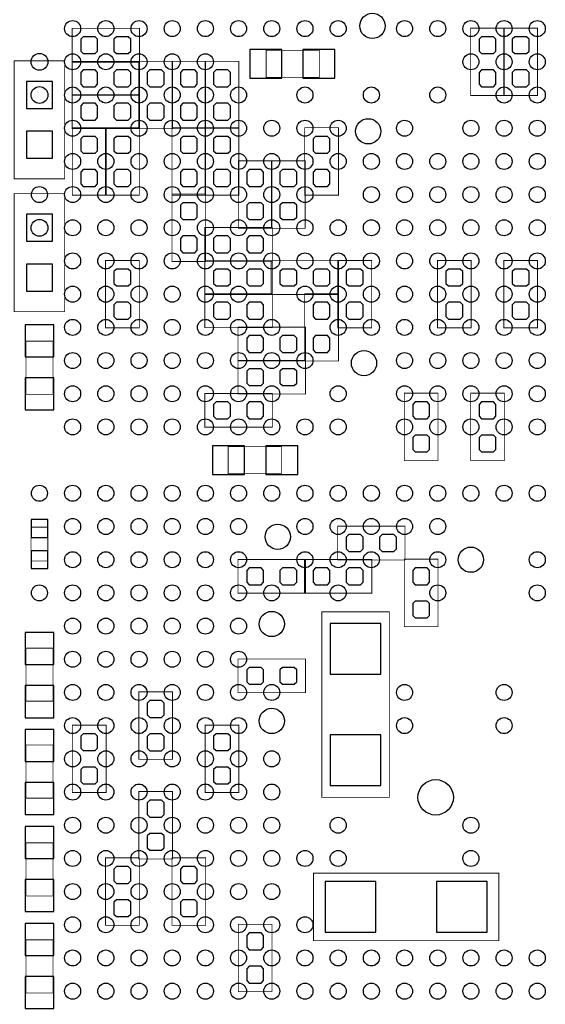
# Model space of a CAD drawing. Extents: x -127 to 3470, y -2628 to 437.
# Tile 4 of 6: x 2132 to 2755, y -1376 to -208. Entities that reach past the tile are written whole.
import ezdxf

# ---------------------------------------------------------------- set-up
doc = ezdxf.new("R2010")
doc.units = 0
for name, color, linetype in [('PG_ASSEMBLY_BOTTOM', 3, 'CONTINUOUS'), ('PIN_BOTTOM', 4, 'CONTINUOUS'), ('VC_BOTTOM', 6, 'CONTINUOUS')]:
    doc.layers.add(name, color=color, linetype=linetype)

msp = doc.modelspace()

# ---------------------------------------------------------------- linework, layer by layer
at = {"layer": 'PG_ASSEMBLY_BOTTOM', "const_width": 1}
for points in [[(2193.74, -217.875), (2193.74, -227.875), (2193.74, -257.875), (2273.74, -257.875), (2273.74, -217.875)], [(2706.495, -217.56), (2696.495, -217.56), (2666.495, -217.56), (2666.495, -297.56), (2706.495, -297.56)], [(2705.865, -297.56), (2715.865, -297.56), (2745.865, -297.56), (2745.865, -217.56), (2705.865, -217.56)], [(2424, -244), (2424, -276), (2487, -276), (2487, -244)], [(2125, -396.429), (2185, -396.429), (2185, -256.429), (2125, -256.429)], [(2193.74, -257.245), (2193.74, -267.245), (2193.74, -297.245), (2273.74, -297.245), (2273.74, -257.245)], [(2272.795, -336.93), (2282.795, -336.93), (2312.795, -336.93), (2312.795, -256.93), (2272.795, -256.93)], [(2312.165, -336.93), (2322.165, -336.93), (2352.165, -336.93), (2352.165, -256.93), (2312.165, -256.93)], [(2351.535, -336.93), (2361.535, -336.93), (2391.535, -336.93), (2391.535, -256.93), (2351.535, -256.93)], [(2193.74, -296.615), (2193.74, -306.615), (2193.74, -336.615), (2273.74, -336.615), (2273.74, -296.615)], [(2234.055, -335.67), (2224.055, -335.67), (2194.055, -335.67), (2194.055, -415.67), (2234.055, -415.67)], [(2273.425, -335.67), (2263.425, -335.67), (2233.425, -335.67), (2233.425, -415.67), (2273.425, -415.67)], [(2352.165, -335.67), (2342.165, -335.67), (2312.165, -335.67), (2312.165, -415.67), (2352.165, -415.67)], [(2391.535, -335.67), (2381.535, -335.67), (2351.535, -335.67), (2351.535, -415.67), (2391.535, -415.67)], [(2469.645, -415.67), (2479.645, -415.67), (2509.645, -415.67), (2509.645, -335.67), (2469.645, -335.67)], [(2390.905, -455.04), (2400.905, -455.04), (2430.905, -455.04), (2430.905, -375.04), (2390.905, -375.04)], [(2430.275, -455.04), (2440.275, -455.04), (2470.275, -455.04), (2470.275, -375.04), (2430.275, -375.04)], [(2125, -553.966), (2185, -553.966), (2185, -413.966), (2125, -413.966)], [(2352.165, -414.41), (2342.165, -414.41), (2312.165, -414.41), (2312.165, -494.41), (2352.165, -494.41)], [(2351.22, -454.095), (2351.22, -464.095), (2351.22, -494.095), (2431.22, -494.095), (2431.22, -454.095)], [(2273.425, -493.15), (2263.425, -493.15), (2233.425, -493.15), (2233.425, -573.15), (2273.425, -573.15)], [(2431.22, -533.465), (2431.22, -523.465), (2431.22, -493.465), (2351.22, -493.465), (2351.22, -533.465)], [(2509.96, -533.465), (2509.96, -523.465), (2509.96, -493.465), (2429.96, -493.465), (2429.96, -533.465)], [(2509.015, -573.15), (2519.015, -573.15), (2549.015, -573.15), (2549.015, -493.15), (2509.015, -493.15)], [(2627.125, -573.15), (2637.125, -573.15), (2667.125, -573.15), (2667.125, -493.15), (2627.125, -493.15)], [(2705.865, -573.15), (2715.865, -573.15), (2745.865, -573.15), (2745.865, -493.15), (2705.865, -493.15)], [(2351.22, -532.835), (2351.22, -542.835), (2351.22, -572.835), (2431.22, -572.835), (2431.22, -532.835)], [(2469.645, -612.52), (2479.645, -612.52), (2509.645, -612.52), (2509.645, -532.52), (2469.645, -532.52)], [(2390.59, -572.205), (2390.59, -582.205), (2390.59, -612.205), (2470.59, -612.205), (2470.59, -572.205)], [(2171, -589), (2139, -589), (2139, -652), (2171, -652)], [(2470.59, -651.575), (2470.59, -641.575), (2470.59, -611.575), (2390.59, -611.575), (2390.59, -651.575)], [(2431.22, -690.945), (2431.22, -680.945), (2431.22, -650.945), (2351.22, -650.945), (2351.22, -690.945)], [(2587.755, -730.63), (2597.755, -730.63), (2627.755, -730.63), (2627.755, -650.63), (2587.755, -650.63)], [(2666.495, -730.63), (2676.495, -730.63), (2706.495, -730.63), (2706.495, -650.63), (2666.495, -650.63)], [(2441.905, -746), (2441.905, -714), (2378.905, -714), (2378.905, -746)], [(2165, -809.61), (2165, -849.61), (2145, -849.61), (2145, -809.61)], [(2508.7, -808.425), (2508.7, -818.425), (2508.7, -848.425), (2588.7, -848.425), (2588.7, -808.425)], [(2390.59, -847.795), (2390.59, -857.795), (2390.59, -887.795), (2470.59, -887.795), (2470.59, -847.795)], [(2469.33, -847.795), (2469.33, -857.795), (2469.33, -887.795), (2549.33, -887.795), (2549.33, -847.795)], [(2627.755, -847.485), (2617.755, -847.485), (2587.755, -847.485), (2587.755, -927.485), (2627.755, -927.485)], [(2490, -1130), (2570, -1130), (2570, -910), (2490, -910)], [(2139, -1016), (2171, -1016), (2171, -953), (2139, -953)], [(2390.59, -965.905), (2390.59, -975.905), (2390.59, -1005.905), (2470.59, -1005.905), (2470.59, -965.905)], [(2312.795, -1004.96), (2302.795, -1004.96), (2272.795, -1004.96), (2272.795, -1084.96), (2312.795, -1084.96)], [(2234.055, -1044.33), (2224.055, -1044.33), (2194.055, -1044.33), (2194.055, -1124.33), (2234.055, -1124.33)], [(2391.535, -1044.33), (2381.535, -1044.33), (2351.535, -1044.33), (2351.535, -1124.33), (2391.535, -1124.33)], [(2139, -1131), (2171, -1131), (2171, -1068), (2139, -1068)], [(2312.795, -1123.07), (2302.795, -1123.07), (2272.795, -1123.07), (2272.795, -1203.07), (2312.795, -1203.07)], [(2171, -1184), (2139, -1184), (2139, -1247), (2171, -1247)], [(2273.425, -1201.81), (2263.425, -1201.81), (2233.425, -1201.81), (2233.425, -1281.81), (2273.425, -1281.81)], [(2352.165, -1201.81), (2342.165, -1201.81), (2312.165, -1201.81), (2312.165, -1281.81), (2352.165, -1281.81)], [(2480, -1220), (2480, -1300), (2700, -1300), (2700, -1220)], [(2430.905, -1280.55), (2420.905, -1280.55), (2390.905, -1280.55), (2390.905, -1360.55), (2430.905, -1360.55)], [(2171, -1299), (2139, -1299), (2139, -1362), (2171, -1362)]]:
    msp.add_lwpolyline(points, close=True, dxfattribs=at)
at = {"layer": 'PIN_BOTTOM'}
for points in [[(2204.05, -230.875), (2204.05, -244.875), (2207.05, -247.875), (2221.05, -247.875), (2224.05, -244.875), (2224.05, -230.875), (2221.05, -227.875), (2207.05, -227.875)], [(2243.43, -230.875), (2243.43, -244.875), (2246.43, -247.875), (2260.43, -247.875), (2263.43, -244.875), (2263.43, -230.875), (2260.43, -227.875), (2246.43, -227.875)], [(2693.495, -227.87), (2679.495, -227.87), (2676.495, -230.87), (2676.495, -244.87), (2679.495, -247.87), (2693.495, -247.87), (2696.495, -244.87), (2696.495, -230.87)], [(2718.865, -247.87), (2732.865, -247.87), (2735.865, -244.87), (2735.865, -230.87), (2732.865, -227.87), (2718.865, -227.87), (2715.865, -230.87), (2715.865, -244.87)], [(2442.5, -243), (2404.5, -243), (2404.5, -277), (2442.5, -277)], [(2505.5, -243), (2467.5, -243), (2467.5, -277), (2505.5, -277)], [(2204.05, -270.245), (2204.05, -284.245), (2207.05, -287.245), (2221.05, -287.245), (2224.05, -284.245), (2224.05, -270.245), (2221.05, -267.245), (2207.05, -267.245)], [(2243.43, -270.245), (2243.43, -284.245), (2246.43, -287.245), (2260.43, -287.245), (2263.43, -284.245), (2263.43, -270.245), (2260.43, -267.245), (2246.43, -267.245)], [(2285.795, -287.24), (2299.795, -287.24), (2302.795, -284.24), (2302.795, -270.24), (2299.795, -267.24), (2285.795, -267.24), (2282.795, -270.24), (2282.795, -284.24)], [(2325.165, -287.24), (2339.165, -287.24), (2342.165, -284.24), (2342.165, -270.24), (2339.165, -267.24), (2325.165, -267.24), (2322.165, -270.24), (2322.165, -284.24)], [(2364.535, -287.24), (2378.535, -287.24), (2381.535, -284.24), (2381.535, -270.24), (2378.535, -267.24), (2364.535, -267.24), (2361.535, -270.24), (2361.535, -284.24)], [(2693.495, -267.25), (2679.495, -267.25), (2676.495, -270.25), (2676.495, -284.25), (2679.495, -287.25), (2693.495, -287.25), (2696.495, -284.25), (2696.495, -270.25)], [(2718.865, -287.25), (2732.865, -287.25), (2735.865, -284.25), (2735.865, -270.25), (2732.865, -267.25), (2718.865, -267.25), (2715.865, -270.25), (2715.865, -284.25)], [(2139.5, -280.929), (2139.5, -312.929), (2170.5, -312.929), (2170.5, -280.929)], [(2204.05, -309.615), (2204.05, -323.615), (2207.05, -326.615), (2221.05, -326.615), (2224.05, -323.615), (2224.05, -309.615), (2221.05, -306.615), (2207.05, -306.615)], [(2243.43, -309.615), (2243.43, -323.615), (2246.43, -326.615), (2260.43, -326.615), (2263.43, -323.615), (2263.43, -309.615), (2260.43, -306.615), (2246.43, -306.615)], [(2285.795, -326.62), (2299.795, -326.62), (2302.795, -323.62), (2302.795, -309.62), (2299.795, -306.62), (2285.795, -306.62), (2282.795, -309.62), (2282.795, -323.62)], [(2325.165, -326.62), (2339.165, -326.62), (2342.165, -323.62), (2342.165, -309.62), (2339.165, -306.62), (2325.165, -306.62), (2322.165, -309.62), (2322.165, -323.62)], [(2364.535, -326.62), (2378.535, -326.62), (2381.535, -323.62), (2381.535, -309.62), (2378.535, -306.62), (2364.535, -306.62), (2361.535, -309.62), (2361.535, -323.62)], [(2139.5, -339.929), (2139.5, -371.929), (2170.5, -371.929), (2170.5, -339.929)], [(2221.055, -345.98), (2207.055, -345.98), (2204.055, -348.98), (2204.055, -362.98), (2207.055, -365.98), (2221.055, -365.98), (2224.055, -362.98), (2224.055, -348.98)], [(2260.425, -345.98), (2246.425, -345.98), (2243.425, -348.98), (2243.425, -362.98), (2246.425, -365.98), (2260.425, -365.98), (2263.425, -362.98), (2263.425, -348.98)], [(2339.165, -345.98), (2325.165, -345.98), (2322.165, -348.98), (2322.165, -362.98), (2325.165, -365.98), (2339.165, -365.98), (2342.165, -362.98), (2342.165, -348.98)], [(2378.535, -345.98), (2364.535, -345.98), (2361.535, -348.98), (2361.535, -362.98), (2364.535, -365.98), (2378.535, -365.98), (2381.535, -362.98), (2381.535, -348.98)], [(2482.645, -365.98), (2496.645, -365.98), (2499.645, -362.98), (2499.645, -348.98), (2496.645, -345.98), (2482.645, -345.98), (2479.645, -348.98), (2479.645, -362.98)], [(2221.055, -385.36), (2207.055, -385.36), (2204.055, -388.36), (2204.055, -402.36), (2207.055, -405.36), (2221.055, -405.36), (2224.055, -402.36), (2224.055, -388.36)], [(2260.425, -385.36), (2246.425, -385.36), (2243.425, -388.36), (2243.425, -402.36), (2246.425, -405.36), (2260.425, -405.36), (2263.425, -402.36), (2263.425, -388.36)], [(2339.165, -385.36), (2325.165, -385.36), (2322.165, -388.36), (2322.165, -402.36), (2325.165, -405.36), (2339.165, -405.36), (2342.165, -402.36), (2342.165, -388.36)], [(2378.535, -385.36), (2364.535, -385.36), (2361.535, -388.36), (2361.535, -402.36), (2364.535, -405.36), (2378.535, -405.36), (2381.535, -402.36), (2381.535, -388.36)], [(2403.905, -405.35), (2417.905, -405.35), (2420.905, -402.35), (2420.905, -388.35), (2417.905, -385.35), (2403.905, -385.35), (2400.905, -388.35), (2400.905, -402.35)], [(2443.275, -405.35), (2457.275, -405.35), (2460.275, -402.35), (2460.275, -388.35), (2457.275, -385.35), (2443.275, -385.35), (2440.275, -388.35), (2440.275, -402.35)], [(2482.645, -405.36), (2496.645, -405.36), (2499.645, -402.36), (2499.645, -388.36), (2496.645, -385.36), (2482.645, -385.36), (2479.645, -388.36), (2479.645, -402.36)], [(2339.165, -424.72), (2325.165, -424.72), (2322.165, -427.72), (2322.165, -441.72), (2325.165, -444.72), (2339.165, -444.72), (2342.165, -441.72), (2342.165, -427.72)], [(2403.905, -444.73), (2417.905, -444.73), (2420.905, -441.73), (2420.905, -427.73), (2417.905, -424.73), (2403.905, -424.73), (2400.905, -427.73), (2400.905, -441.73)], [(2443.275, -444.73), (2457.275, -444.73), (2460.275, -441.73), (2460.275, -427.73), (2457.275, -424.73), (2443.275, -424.73), (2440.275, -427.73), (2440.275, -441.73)], [(2139.5, -438.466), (2139.5, -470.466), (2170.5, -470.466), (2170.5, -438.466)], [(2339.165, -464.1), (2325.165, -464.1), (2322.165, -467.1), (2322.165, -481.1), (2325.165, -484.1), (2339.165, -484.1), (2342.165, -481.1), (2342.165, -467.1)], [(2361.53, -467.095), (2361.53, -481.095), (2364.53, -484.095), (2378.53, -484.095), (2381.53, -481.095), (2381.53, -467.095), (2378.53, -464.095), (2364.53, -464.095)], [(2400.91, -467.095), (2400.91, -481.095), (2403.91, -484.095), (2417.91, -484.095), (2420.91, -481.095), (2420.91, -467.095), (2417.91, -464.095), (2403.91, -464.095)], [(2139.5, -497.466), (2139.5, -529.466), (2170.5, -529.466), (2170.5, -497.466)], [(2260.425, -503.46), (2246.425, -503.46), (2243.425, -506.46), (2243.425, -520.46), (2246.425, -523.46), (2260.425, -523.46), (2263.425, -520.46), (2263.425, -506.46)], [(2381.53, -520.465), (2381.53, -506.465), (2378.53, -503.465), (2364.53, -503.465), (2361.53, -506.465), (2361.53, -520.465), (2364.53, -523.465), (2378.53, -523.465)], [(2420.91, -520.465), (2420.91, -506.465), (2417.91, -503.465), (2403.91, -503.465), (2400.91, -506.465), (2400.91, -520.465), (2403.91, -523.465), (2417.91, -523.465)], [(2460.27, -520.465), (2460.27, -506.465), (2457.27, -503.465), (2443.27, -503.465), (2440.27, -506.465), (2440.27, -520.465), (2443.27, -523.465), (2457.27, -523.465)], [(2499.65, -520.465), (2499.65, -506.465), (2496.65, -503.465), (2482.65, -503.465), (2479.65, -506.465), (2479.65, -520.465), (2482.65, -523.465), (2496.65, -523.465)], [(2522.015, -523.46), (2536.015, -523.46), (2539.015, -520.46), (2539.015, -506.46), (2536.015, -503.46), (2522.015, -503.46), (2519.015, -506.46), (2519.015, -520.46)], [(2640.125, -523.46), (2654.125, -523.46), (2657.125, -520.46), (2657.125, -506.46), (2654.125, -503.46), (2640.125, -503.46), (2637.125, -506.46), (2637.125, -520.46)], [(2718.865, -523.46), (2732.865, -523.46), (2735.865, -520.46), (2735.865, -506.46), (2732.865, -503.46), (2718.865, -503.46), (2715.865, -506.46), (2715.865, -520.46)], [(2260.425, -542.84), (2246.425, -542.84), (2243.425, -545.84), (2243.425, -559.84), (2246.425, -562.84), (2260.425, -562.84), (2263.425, -559.84), (2263.425, -545.84)], [(2361.53, -545.835), (2361.53, -559.835), (2364.53, -562.835), (2378.53, -562.835), (2381.53, -559.835), (2381.53, -545.835), (2378.53, -542.835), (2364.53, -542.835)], [(2400.91, -545.835), (2400.91, -559.835), (2403.91, -562.835), (2417.91, -562.835), (2420.91, -559.835), (2420.91, -545.835), (2417.91, -542.835), (2403.91, -542.835)], [(2482.645, -562.83), (2496.645, -562.83), (2499.645, -559.83), (2499.645, -545.83), (2496.645, -542.83), (2482.645, -542.83), (2479.645, -545.83), (2479.645, -559.83)], [(2522.015, -562.84), (2536.015, -562.84), (2539.015, -559.84), (2539.015, -545.84), (2536.015, -542.84), (2522.015, -542.84), (2519.015, -545.84), (2519.015, -559.84)], [(2640.125, -562.84), (2654.125, -562.84), (2657.125, -559.84), (2657.125, -545.84), (2654.125, -542.84), (2640.125, -542.84), (2637.125, -545.84), (2637.125, -559.84)], [(2718.865, -562.84), (2732.865, -562.84), (2735.865, -559.84), (2735.865, -545.84), (2732.865, -542.84), (2718.865, -542.84), (2715.865, -545.84), (2715.865, -559.84)], [(2172, -607.5), (2172, -569.5), (2138, -569.5), (2138, -607.5)], [(2400.9, -585.205), (2400.9, -599.205), (2403.9, -602.205), (2417.9, -602.205), (2420.9, -599.205), (2420.9, -585.205), (2417.9, -582.205), (2403.9, -582.205)], [(2440.28, -585.205), (2440.28, -599.205), (2443.28, -602.205), (2457.28, -602.205), (2460.28, -599.205), (2460.28, -585.205), (2457.28, -582.205), (2443.28, -582.205)], [(2482.645, -602.21), (2496.645, -602.21), (2499.645, -599.21), (2499.645, -585.21), (2496.645, -582.21), (2482.645, -582.21), (2479.645, -585.21), (2479.645, -599.21)], [(2420.9, -638.575), (2420.9, -624.575), (2417.9, -621.575), (2403.9, -621.575), (2400.9, -624.575), (2400.9, -638.575), (2403.9, -641.575), (2417.9, -641.575)], [(2460.28, -638.575), (2460.28, -624.575), (2457.28, -621.575), (2443.28, -621.575), (2440.28, -624.575), (2440.28, -638.575), (2443.28, -641.575), (2457.28, -641.575)], [(2172, -670.5), (2172, -632.5), (2138, -632.5), (2138, -670.5)], [(2381.53, -677.945), (2381.53, -663.945), (2378.53, -660.945), (2364.53, -660.945), (2361.53, -663.945), (2361.53, -677.945), (2364.53, -680.945), (2378.53, -680.945)], [(2420.91, -677.945), (2420.91, -663.945), (2417.91, -660.945), (2403.91, -660.945), (2400.91, -663.945), (2400.91, -677.945), (2403.91, -680.945), (2417.91, -680.945)], [(2600.755, -680.94), (2614.755, -680.94), (2617.755, -677.94), (2617.755, -663.94), (2614.755, -660.94), (2600.755, -660.94), (2597.755, -663.94), (2597.755, -677.94)], [(2679.495, -680.94), (2693.495, -680.94), (2696.495, -677.94), (2696.495, -663.94), (2693.495, -660.94), (2679.495, -660.94), (2676.495, -663.94), (2676.495, -677.94)], [(2600.755, -720.32), (2614.755, -720.32), (2617.755, -717.32), (2617.755, -703.32), (2614.755, -700.32), (2600.755, -700.32), (2597.755, -703.32), (2597.755, -717.32)], [(2679.495, -720.32), (2693.495, -720.32), (2696.495, -717.32), (2696.495, -703.32), (2693.495, -700.32), (2679.495, -700.32), (2676.495, -703.32), (2676.495, -717.32)], [(2360.405, -747), (2398.405, -747), (2398.405, -713), (2360.405, -713)], [(2423.405, -747), (2461.405, -747), (2461.405, -713), (2423.405, -713)], [(2145, -821.61), (2165, -821.61), (2165, -800.61), (2145, -800.61)], [(2519.01, -821.425), (2519.01, -835.425), (2522.01, -838.425), (2536.01, -838.425), (2539.01, -835.425), (2539.01, -821.425), (2536.01, -818.425), (2522.01, -818.425)], [(2558.39, -821.425), (2558.39, -835.425), (2561.39, -838.425), (2575.39, -838.425), (2578.39, -835.425), (2578.39, -821.425), (2575.39, -818.425), (2561.39, -818.425)], [(2145, -858.61), (2165, -858.61), (2165, -837.61), (2145, -837.61)], [(2400.9, -860.795), (2400.9, -874.795), (2403.9, -877.795), (2417.9, -877.795), (2420.9, -874.795), (2420.9, -860.795), (2417.9, -857.795), (2403.9, -857.795)], [(2440.28, -860.795), (2440.28, -874.795), (2443.28, -877.795), (2457.28, -877.795), (2460.28, -874.795), (2460.28, -860.795), (2457.28, -857.795), (2443.28, -857.795)], [(2479.64, -860.795), (2479.64, -874.795), (2482.64, -877.795), (2496.64, -877.795), (2499.64, -874.795), (2499.64, -860.795), (2496.64, -857.795), (2482.64, -857.795)], [(2519.02, -860.795), (2519.02, -874.795), (2522.02, -877.795), (2536.02, -877.795), (2539.02, -874.795), (2539.02, -860.795), (2536.02, -857.795), (2522.02, -857.795)], [(2614.755, -857.795), (2600.755, -857.795), (2597.755, -860.795), (2597.755, -874.795), (2600.755, -877.795), (2614.755, -877.795), (2617.755, -874.795), (2617.755, -860.795)], [(2614.755, -897.175), (2600.755, -897.175), (2597.755, -900.175), (2597.755, -914.175), (2600.755, -917.175), (2614.755, -917.175), (2617.755, -914.175), (2617.755, -900.175)], [(2500, -924), (2500, -984), (2560, -984), (2560, -924)], [(2138, -934.5), (2138, -972.5), (2172, -972.5), (2172, -934.5)], [(2400.9, -978.905), (2400.9, -992.905), (2403.9, -995.905), (2417.9, -995.905), (2420.9, -992.905), (2420.9, -978.905), (2417.9, -975.905), (2403.9, -975.905)], [(2440.28, -978.905), (2440.28, -992.905), (2443.28, -995.905), (2457.28, -995.905), (2460.28, -992.905), (2460.28, -978.905), (2457.28, -975.905), (2443.28, -975.905)], [(2138, -997.5), (2138, -1035.5), (2172, -1035.5), (2172, -997.5)], [(2299.795, -1015.27), (2285.795, -1015.27), (2282.795, -1018.27), (2282.795, -1032.27), (2285.795, -1035.27), (2299.795, -1035.27), (2302.795, -1032.27), (2302.795, -1018.27)], [(2138, -1049.5), (2138, -1087.5), (2172, -1087.5), (2172, -1049.5)], [(2221.055, -1054.64), (2207.055, -1054.64), (2204.055, -1057.64), (2204.055, -1071.64), (2207.055, -1074.64), (2221.055, -1074.64), (2224.055, -1071.64), (2224.055, -1057.64)], [(2299.795, -1054.65), (2285.795, -1054.65), (2282.795, -1057.65), (2282.795, -1071.65), (2285.795, -1074.65), (2299.795, -1074.65), (2302.795, -1071.65), (2302.795, -1057.65)], [(2378.535, -1054.64), (2364.535, -1054.64), (2361.535, -1057.64), (2361.535, -1071.64), (2364.535, -1074.64), (2378.535, -1074.64), (2381.535, -1071.64), (2381.535, -1057.64)], [(2500, -1056), (2500, -1116), (2560, -1116), (2560, -1056)], [(2221.055, -1094.02), (2207.055, -1094.02), (2204.055, -1097.02), (2204.055, -1111.02), (2207.055, -1114.02), (2221.055, -1114.02), (2224.055, -1111.02), (2224.055, -1097.02)], [(2378.535, -1094.02), (2364.535, -1094.02), (2361.535, -1097.02), (2361.535, -1111.02), (2364.535, -1114.02), (2378.535, -1114.02), (2381.535, -1111.02), (2381.535, -1097.02)], [(2138, -1112.5), (2138, -1150.5), (2172, -1150.5), (2172, -1112.5)], [(2299.795, -1133.38), (2285.795, -1133.38), (2282.795, -1136.38), (2282.795, -1150.38), (2285.795, -1153.38), (2299.795, -1153.38), (2302.795, -1150.38), (2302.795, -1136.38)], [(2172, -1202.5), (2172, -1164.5), (2138, -1164.5), (2138, -1202.5)], [(2299.795, -1172.76), (2285.795, -1172.76), (2282.795, -1175.76), (2282.795, -1189.76), (2285.795, -1192.76), (2299.795, -1192.76), (2302.795, -1189.76), (2302.795, -1175.76)], [(2260.425, -1212.12), (2246.425, -1212.12), (2243.425, -1215.12), (2243.425, -1229.12), (2246.425, -1232.12), (2260.425, -1232.12), (2263.425, -1229.12), (2263.425, -1215.12)], [(2339.165, -1212.12), (2325.165, -1212.12), (2322.165, -1215.12), (2322.165, -1229.12), (2325.165, -1232.12), (2339.165, -1232.12), (2342.165, -1229.12), (2342.165, -1215.12)], [(2172, -1265.5), (2172, -1227.5), (2138, -1227.5), (2138, -1265.5)], [(2554, -1230), (2494, -1230), (2494, -1290), (2554, -1290)], [(2686, -1230), (2626, -1230), (2626, -1290), (2686, -1290)], [(2260.425, -1251.5), (2246.425, -1251.5), (2243.425, -1254.5), (2243.425, -1268.5), (2246.425, -1271.5), (2260.425, -1271.5), (2263.425, -1268.5), (2263.425, -1254.5)], [(2339.165, -1251.5), (2325.165, -1251.5), (2322.165, -1254.5), (2322.165, -1268.5), (2325.165, -1271.5), (2339.165, -1271.5), (2342.165, -1268.5), (2342.165, -1254.5)], [(2172, -1317.5), (2172, -1279.5), (2138, -1279.5), (2138, -1317.5)], [(2417.905, -1290.86), (2403.905, -1290.86), (2400.905, -1293.86), (2400.905, -1307.86), (2403.905, -1310.86), (2417.905, -1310.86), (2420.905, -1307.86), (2420.905, -1293.86)], [(2417.905, -1330.24), (2403.905, -1330.24), (2400.905, -1333.24), (2400.905, -1347.24), (2403.905, -1350.24), (2417.905, -1350.24), (2420.905, -1347.24), (2420.905, -1333.24)], [(2172, -1380.5), (2172, -1342.5), (2138, -1342.5), (2138, -1380.5)]]:
    msp.add_lwpolyline(points, close=True, dxfattribs=at)
msp.add_circle((2625, -1130), 21, dxfattribs=at)
at = {"layer": 'VC_BOTTOM'}
for centre, radius in [((2194.37, -218.189), 9.5), ((2233.74, -218.189), 9.5), ((2273.11, -218.189), 9.5), ((2312.48, -218.189), 9.5), ((2351.85, -218.189), 9.5), ((2391.22, -218.189), 9.5), ((2430.591, -218.189), 9.5), ((2469.961, -218.189), 9.5), ((2509.331, -218.189), 9.5), ((2550, -215), 15), ((2588.071, -218.189), 9.5), ((2627.441, -218.189), 9.5), ((2666.811, -218.189), 9.5), ((2706.181, -218.189), 9.5), ((2745.551, -218.189), 9.5), ((2155, -257.559), 10), ((2194.37, -257.559), 9.5), ((2233.74, -257.559), 9.5), ((2273.11, -257.559), 9.5), ((2312.48, -257.559), 9.5), ((2351.85, -257.559), 9.5), ((2666.811, -257.559), 9.5), ((2706.181, -257.559), 9.5), ((2745.551, -257.559), 9.5), ((2155, -296.929), 10), ((2194.37, -296.929), 9.5), ((2233.74, -296.929), 9.5), ((2273.11, -296.929), 9.5), ((2312.48, -296.929), 9.5), ((2351.85, -296.929), 9.5), ((2391.22, -296.929), 9.5), ((2469.961, -296.929), 9.5), ((2548.701, -296.929), 9.5), ((2627.441, -296.929), 9.5), ((2706.181, -296.929), 9.5), ((2745.551, -296.929), 9.5), ((2194.37, -336.299), 9.5), ((2273.11, -336.299), 9.5), ((2312.48, -336.299), 9.5), ((2351.85, -336.299), 9.5), ((2391.22, -336.299), 9.5), ((2430.591, -336.299), 9.5), ((2469.961, -336.299), 9.5), ((2509.331, -336.299), 9.5), ((2545, -340), 15), ((2588.071, -336.299), 9.5), ((2666.811, -336.299), 9.5), ((2706.181, -336.299), 9.5), ((2745.551, -336.299), 9.5), ((2194.37, -375.669), 9.5), ((2233.74, -375.669), 9.5), ((2273.11, -375.669), 9.5), ((2312.48, -375.669), 9.5), ((2351.85, -375.669), 9.5), ((2391.22, -375.669), 9.5), ((2430.591, -375.669), 9.5), ((2469.961, -375.669), 9.5), ((2509.331, -375.669), 9.5), ((2548.701, -375.669), 9.5), ((2588.071, -375.669), 9.5), ((2627.441, -375.669), 9.5), ((2666.811, -375.669), 9.5), ((2706.181, -375.669), 9.5), ((2745.551, -375.669), 9.5), ((2155, -415.096), 9.5), ((2194.37, -415.039), 9.5), ((2233.74, -415.039), 9.5), ((2273.11, -415.039), 9.5), ((2312.48, -415.039), 9.5), ((2351.85, -415.039), 9.5), ((2391.22, -415.039), 9.5), ((2430.591, -415.039), 9.5), ((2469.961, -415.039), 9.5), ((2548.701, -415.039), 9.5), ((2588.071, -415.039), 9.5), ((2627.441, -415.039), 9.5), ((2666.811, -415.039), 9.5), ((2706.181, -415.039), 9.5), ((2745.551, -415.039), 9.5), ((2155, -454.466), 10), ((2194.37, -454.409), 9.5), ((2233.74, -454.409), 9.5), ((2273.11, -454.409), 9.5), ((2312.48, -454.409), 9.5), ((2351.85, -454.409), 9.5), ((2391.22, -454.409), 9.5), ((2430.591, -454.409), 9.5), ((2469.961, -454.409), 9.5), ((2509.331, -454.409), 9.5), ((2548.701, -454.409), 9.5), ((2588.071, -454.409), 9.5), ((2627.441, -454.409), 9.5), ((2666.811, -454.409), 9.5), ((2706.181, -454.409), 9.5), ((2745.551, -454.409), 9.5), ((2194.37, -493.78), 9.5), ((2233.74, -493.78), 9.5), ((2273.11, -493.78), 9.5), ((2312.48, -493.78), 9.5), ((2351.85, -493.78), 9.5), ((2391.22, -493.78), 9.5), ((2430.591, -493.78), 9.5), ((2469.961, -493.78), 9.5), ((2509.331, -493.78), 9.5), ((2548.701, -493.78), 9.5), ((2588.071, -493.78), 9.5), ((2627.441, -493.78), 9.5), ((2666.811, -493.78), 9.5), ((2706.181, -493.78), 9.5), ((2745.551, -493.78), 9.5), ((2194.37, -533.15), 9.5), ((2233.74, -533.15), 9.5), ((2273.11, -533.15), 9.5), ((2312.48, -533.15), 9.5), ((2351.85, -533.15), 9.5), ((2391.22, -533.15), 9.5), ((2469.961, -533.15), 9.5), ((2509.331, -533.15), 9.5), ((2548.701, -533.15), 9.5), ((2588.071, -533.15), 9.5), ((2627.441, -533.15), 9.5), ((2666.811, -533.15), 9.5), ((2706.181, -533.15), 9.5), ((2745.551, -533.15), 9.5), ((2194.37, -572.52), 9.5), ((2233.74, -572.52), 9.5), ((2273.11, -572.52), 9.5), ((2312.48, -572.52), 9.5), ((2351.85, -572.52), 9.5), ((2391.22, -572.52), 9.5), ((2430.591, -572.52), 9.5), ((2509.331, -572.52), 9.5), ((2548.701, -572.52), 9.5), ((2588.071, -572.52), 9.5), ((2627.441, -572.52), 9.5), ((2666.811, -572.52), 9.5), ((2706.181, -572.52), 9.5), ((2745.551, -572.52), 9.5), ((2194.37, -611.89), 9.5), ((2233.74, -611.89), 9.5), ((2273.11, -611.89), 9.5), ((2312.48, -611.89), 9.5), ((2351.85, -611.89), 9.5), ((2391.22, -611.89), 9.5), ((2430.591, -611.89), 9.5), ((2469.961, -611.89), 9.5), ((2540, -615), 15), ((2588.071, -611.89), 9.5), ((2627.441, -611.89), 9.5), ((2666.811, -611.89), 9.5), ((2706.181, -611.89), 9.5), ((2745.551, -611.89), 9.5), ((2194.37, -651.26), 9.5), ((2233.74, -651.26), 9.5), ((2273.11, -651.26), 9.5), ((2312.48, -651.26), 9.5), ((2351.85, -651.26), 9.5), ((2391.22, -651.26), 9.5), ((2430.591, -651.26), 9.5), ((2509.331, -651.26), 9.5), ((2588.071, -651.26), 9.5), ((2627.441, -651.26), 9.5), ((2666.811, -651.26), 9.5), ((2706.181, -651.26), 9.5), ((2745.551, -651.26), 9.5), ((2194.37, -690.63), 9.5), ((2233.74, -690.63), 9.5), ((2273.11, -690.63), 9.5), ((2312.48, -690.63), 9.5), ((2351.85, -690.63), 9.5), ((2391.22, -690.63), 9.5), ((2430.591, -690.63), 9.5), ((2469.961, -690.63), 9.5), ((2509.331, -690.63), 9.5), ((2588.071, -690.63), 9.5), ((2627.441, -690.63), 9.5), ((2666.811, -690.63), 9.5), ((2706.181, -690.63), 9.5), ((2745.551, -690.63), 9.5), ((2155, -769.37), 9.5), ((2194.37, -769.37), 9.5), ((2233.74, -769.37), 9.5), ((2273.11, -769.37), 9.5), ((2312.48, -769.37), 9.5), ((2351.85, -769.37), 9.5), ((2391.22, -769.37), 9.5), ((2430.591, -769.37), 9.5), ((2469.961, -769.37), 9.5), ((2509.331, -769.37), 9.5), ((2548.701, -769.37), 9.5), ((2588.071, -769.37), 9.5), ((2627.441, -769.37), 9.5), ((2666.811, -769.37), 9.5), ((2706.181, -769.37), 9.5), ((2745.551, -769.37), 9.5), ((2194.37, -808.74), 9.5), ((2233.74, -808.74), 9.5), ((2273.11, -808.74), 9.5), ((2312.48, -808.74), 9.5), ((2351.85, -808.74), 9.5), ((2391.22, -808.74), 9.5), ((2469.961, -808.74), 9.5), ((2509.331, -808.74), 9.5), ((2548.701, -808.74), 9.5), ((2588.071, -808.74), 9.5), ((2627.441, -808.74), 9.5), ((2437.666, -820.878), 15), ((2194.37, -848.11), 9.5), ((2233.74, -848.11), 9.5), ((2273.11, -848.11), 9.5), ((2312.48, -848.11), 9.5), ((2351.85, -848.11), 9.5), ((2391.22, -848.11), 9.5), ((2469.961, -848.11), 9.5), ((2509.331, -848.11), 9.5), ((2548.701, -848.11), 9.5), ((2627.441, -848.11), 9.5), ((2666.811, -848.11), 15), ((2745.551, -848.11), 9.5), ((2155, -887.48), 9.5), ((2194.37, -887.48), 9.5), ((2233.74, -887.48), 9.5), ((2273.11, -887.48), 9.5), ((2312.48, -887.48), 9.5), ((2351.85, -887.48), 9.5), ((2391.22, -887.48), 9.5), ((2430.591, -887.48), 9.5), ((2509.331, -887.48), 9.5), ((2627.441, -887.48), 9.5), ((2745.551, -887.48), 9.5), ((2430.591, -924.409), 15), ((2194.37, -926.85), 9.5), ((2233.74, -926.85), 9.5), ((2273.11, -926.85), 9.5), ((2312.48, -926.85), 9.5), ((2351.85, -926.85), 9.5), ((2391.22, -926.85), 9.5), ((2194.37, -966.22), 9.5), ((2233.74, -966.22), 9.5), ((2273.11, -966.22), 9.5), ((2312.48, -966.22), 9.5), ((2351.85, -966.22), 9.5), ((2391.22, -966.22), 9.5), ((2194.37, -1005.591), 9.5), ((2233.74, -1005.591), 9.5), ((2273.11, -1005.591), 9.5), ((2312.48, -1005.591), 9.5), ((2351.85, -1005.591), 9.5), ((2391.22, -1005.591), 9.5), ((2430.591, -1005.591), 9.5), ((2588.071, -1005.591), 9.5), ((2706.181, -1005.591), 9.5), ((2430.591, -1039.409), 15), ((2194.37, -1044.961), 9.5), ((2233.74, -1044.961), 9.5), ((2273.11, -1044.961), 9.5), ((2312.48, -1044.961), 9.5), ((2351.85, -1044.961), 9.5), ((2391.22, -1044.961), 9.5), ((2588.071, -1044.961), 9.5), ((2706.181, -1044.961), 9.5), ((2194.37, -1084.331), 9.5), ((2233.74, -1084.331), 9.5), ((2273.11, -1084.331), 9.5), ((2312.48, -1084.331), 9.5), ((2351.85, -1084.331), 9.5), ((2391.22, -1084.331), 9.5), ((2430.591, -1084.331), 9.5), ((2194.37, -1123.701), 9.5), ((2233.74, -1123.701), 9.5), ((2273.11, -1123.701), 9.5), ((2312.48, -1123.701), 9.5), ((2351.85, -1123.701), 9.5), ((2391.22, -1123.701), 9.5), ((2430.591, -1123.701), 9.5), ((2194.37, -1163.071), 9.5), ((2233.74, -1163.071), 9.5), ((2273.11, -1163.071), 9.5), ((2312.48, -1163.071), 9.5), ((2351.85, -1163.071), 9.5), ((2391.22, -1163.071), 9.5), ((2430.591, -1163.071), 9.5), ((2509.331, -1163.071), 9.5), ((2666.811, -1163.071), 9.5), ((2194.37, -1202.441), 9.5), ((2233.74, -1202.441), 9.5), ((2273.11, -1202.441), 9.5), ((2312.48, -1202.441), 9.5), ((2351.85, -1202.441), 9.5), ((2391.22, -1202.441), 9.5), ((2430.591, -1202.441), 9.5), ((2469.96, -1202.441), 9.5), ((2509.331, -1202.441), 9.5), ((2666.811, -1202.441), 9.5), ((2194.37, -1241.811), 9.5), ((2233.74, -1241.811), 9.5), ((2273.11, -1241.811), 9.5), ((2312.48, -1241.811), 9.5), ((2351.85, -1241.811), 9.5), ((2391.22, -1241.811), 9.5), ((2430.591, -1241.811), 9.5), ((2194.37, -1281.181), 9.5), ((2233.74, -1281.181), 9.5), ((2273.11, -1281.181), 9.5), ((2312.48, -1281.181), 9.5), ((2351.85, -1281.181), 9.5), ((2391.22, -1281.181), 9.5), ((2430.591, -1281.181), 9.5), ((2469.96, -1281.18), 9.5), ((2194.37, -1320.551), 9.5), ((2233.74, -1320.551), 9.5), ((2273.11, -1320.551), 9.5), ((2312.48, -1320.551), 9.5), ((2351.85, -1320.551), 9.5), ((2391.22, -1320.551), 9.5), ((2430.591, -1320.551), 9.5), ((2469.961, -1320.551), 9.5), ((2509.331, -1320.551), 9.5), ((2548.701, -1320.551), 9.5), ((2588.071, -1320.551), 9.5), ((2627.441, -1320.551), 9.5), ((2666.811, -1320.551), 9.5), ((2706.181, -1320.551), 9.5), ((2745.551, -1320.551), 9.5), ((2194.37, -1359.921), 9.5), ((2233.74, -1359.921), 9.5), ((2273.11, -1359.921), 9.5), ((2312.48, -1359.921), 9.5), ((2351.85, -1359.921), 9.5), ((2391.22, -1359.921), 9.5), ((2430.591, -1359.921), 9.5), ((2469.961, -1359.921), 9.5), ((2509.331, -1359.921), 9.5), ((2548.701, -1359.921), 9.5), ((2588.071, -1359.921), 9.5), ((2627.441, -1359.921), 9.5), ((2666.811, -1359.921), 9.5), ((2706.181, -1359.921), 9.5), ((2745.551, -1359.921), 9.5)]:
    msp.add_circle(centre, radius, dxfattribs=at)

doc.saveas('drawing.dxf')
